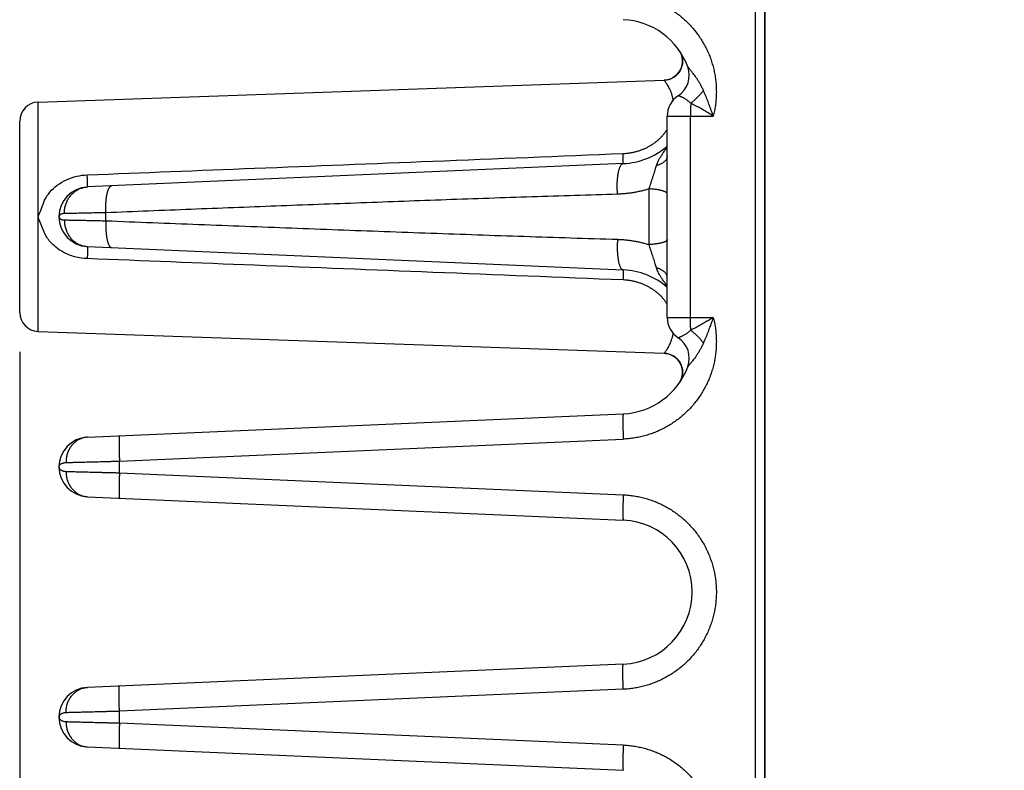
# Model space of a CAD drawing. Header units: inches. Extents: x 0 to 34, y 0 to 22.
# Tile 27 of 83: x 16.9 to 18.5, y 6.3 to 7.5. Entities that reach past the tile are written whole.
import ezdxf

# ---------------------------------------------------------------- set-up
doc = ezdxf.new("R2010")
doc.units = ezdxf.units.IN
doc.header["$LTSCALE"] = 1.87
doc.header["$MEASUREMENT"] = 0
doc.layers.get('0').update_dxf_attribs({"linetype": 'CONTINUOUS'})
doc.layers.add('DIMENSIONS', color=7, linetype='CONTINUOUS')
doc.styles.get("Standard").update_dxf_attribs({"font": 'txt', "width": 0.8})
doc.dimstyles.new('DIMSTYLE_1', dxfattribs={"dimtxt": 0.125, "dimasz": 0.18, "dimexe": 0.18, "dimexo": 0.0625, "dimgap": 0.09, "dimtad": 0, "dimtih": 1, "dimtoh": 1, "dimdec": 3, "dimzin": 4, "dimdsep": 46, "dimtxsty": 'STANDARD', "dimblk": '_FILLED', "dimblk1": '_FILLED', "dimblk2": '_FILLED', "dimcen": 0.09, "dimadec": 0, "dimazin": 0, "dimtp": 0.01, "dimtm": 0.01, "dimtfac": 1, "dimtdec": 3, "dimtofl": 0, "dimtmove": 0, "dimatfit": 3, "dimldrblk": '_FILLED', "dimfxl": 1, "dimtolj": 1, "dimtzin": 4, "dimarcsym": 0})

# ---------------------------------------------------------------- blocks, each defined once
blk = doc.blocks.new('_FILLED')
at = {"color": 0, "linetype": 'BYBLOCK'}
blk.add_solid([(0, 0), (-1, 0.1736), (-1, -0.1736)], dxfattribs=at)
blk = doc.blocks.new('*D4')
at = {"layer": 'DIMENSIONS', "color": 2, "linetype": 'CONTINUOUS'}
for p, q in [((16.93, 7.0027), (16.93, 4.6062)), ((24, 5.4448), (24, 4.6062)), ((16.93, 4.7312), (19.6109, 4.7312)), ((24, 4.7312), (21.1609, 4.7312))]:
    blk.add_line(p, q, dxfattribs=at)
at = {"layer": 'DIMENSIONS', "color": 2, "linetype": 'CONTINUOUS', "xscale": 0.18, "yscale": 0.18, "zscale": 0.18, "rotation": 180}
blk.add_blockref('_FILLED', (16.93, 4.7312), dxfattribs=at)
at = {"layer": 'DIMENSIONS', "color": 2, "linetype": 'CONTINUOUS', "xscale": 0.18, "yscale": 0.18, "zscale": 0.18}
blk.add_blockref('_FILLED', (24, 4.7312), dxfattribs=at)
at = {"layer": 'DIMENSIONS', "color": 2, "linetype": 'CONTINUOUS', "width": 0.8}
for s, p in [('7.070', (19.6734, 4.6687)), ('[', (20.2984, 4.6687)), ('179.58', (20.3984, 4.6687)), (']', (20.9984, 4.6687))]:
    blk.add_text(s, height=0.125, dxfattribs=at).set_placement(p)

msp = doc.modelspace()

# ---------------------------------------------------------------- linework, layer by layer
at = {"color": 7, "linetype": 'CONTINUOUS'}
for p, q in [((18.092, 5.4812), (18.092, 9.0312)), ((18.107, 5.4812), (18.107, 9.0312)), ((17.9714, 7.4789), (17.9727, 7.4768)), ((16.9589, 7.3972), (17.9478, 7.4318)), ((16.9589, 7.0352), (16.9589, 7.3972)), ((17.9526, 7.0573), (17.9526, 7.3751)), ((17.9526, 7.3751), (18.0253, 7.3751)), ((17.9895, 7.0573), (17.9895, 7.3751)), ((16.93, 7.0652), (16.93, 7.3672)), ((17.8832, 7.3001), (17.0369, 7.2632)), ((16.992, 7.2162), (16.992, 7.2162)), ((17.0661, 7.2099), (17.0661, 7.2225)), ((17.0369, 7.1692), (17.8832, 7.1323)), ((17.9526, 7.0573), (18.0253, 7.0573)), ((16.9589, 7.0352), (17.9478, 7.0007)), ((17.9478, 7.0007), (17.9499, 7.0005)), ((17.9523, 7.0002), (17.9547, 6.9996)), ((17.9547, 6.9996), (17.9571, 6.9989)), ((17.9571, 6.9989), (17.9594, 6.9979)), ((17.9594, 6.9979), (17.9617, 6.9968)), ((17.9616, 6.9968), (17.9638, 6.9954)), ((17.9638, 6.9954), (17.9658, 6.9939)), ((17.9658, 6.9939), (17.9676, 6.9923)), ((17.9676, 6.9923), (17.9694, 6.9905)), ((17.9693, 6.9905), (17.9709, 6.9885)), ((17.9709, 6.9885), (17.9723, 6.9865)), ((17.9723, 6.9865), (17.9735, 6.9843)), ((17.9735, 6.9843), (17.9746, 6.982)), ((17.9746, 6.982), (17.9754, 6.9797)), ((17.9754, 6.9797), (17.9761, 6.9773)), ((17.9761, 6.9773), (17.9765, 6.9748)), ((17.9766, 6.9674), (17.9762, 6.9649)), ((17.9765, 6.9748), (17.9768, 6.9723)), ((17.9768, 6.9699), (17.9766, 6.9673)), ((17.9768, 6.9724), (17.9768, 6.9698)), ((17.9727, 6.9556), (17.9716, 6.9539)), ((17.9739, 6.9578), (17.9727, 6.9556)), ((17.9749, 6.9601), (17.9739, 6.9578)), ((17.9757, 6.9625), (17.9749, 6.9601)), ((17.9762, 6.9649), (17.9756, 6.9624)), ((17.0369, 6.8682), (17.8832, 6.9051)), ((17.0876, 6.8304), (17.8832, 6.8652)), ((17.0876, 6.812), (17.0876, 6.8304)), ((16.992, 6.8212), (16.992, 6.8212)), ((17.0876, 6.812), (17.8832, 6.7773)), ((17.0369, 6.7742), (17.8832, 6.7373)), ((17.8832, 6.5101), (17.0369, 6.4732)), ((17.8832, 6.4702), (17.0876, 6.4354)), ((16.992, 6.4262), (16.992, 6.4262)), ((17.0876, 6.417), (17.0876, 6.4354)), ((17.0876, 6.417), (17.8832, 6.3823)), ((17.0369, 6.3792), (17.8832, 6.3423))]:
    msp.add_line(p, q, dxfattribs=at)
for points in [[(17.9727, 7.4768), (17.9739, 7.4746), (17.9749, 7.4724), (17.9756, 7.47), (17.9762, 7.4676), (17.9766, 7.4651), (17.9768, 7.4626), (17.9768, 7.4601), (17.9765, 7.4576), (17.9761, 7.4552), (17.9754, 7.4528), (17.9746, 7.4504), (17.9735, 7.4481), (17.9723, 7.446), (17.9709, 7.4439), (17.9694, 7.442), (17.9676, 7.4402), (17.9658, 7.4385), (17.9638, 7.437), (17.9617, 7.4357), (17.9594, 7.4345), (17.9571, 7.4336), (17.9548, 7.4328), (17.9523, 7.4323)], [(17.9523, 7.4323), (17.9499, 7.4319), (17.9478, 7.4318)], [(17.9478, 7.0007), (17.9499, 7.0005), (17.9523, 7.0002)]]:
    msp.add_lwpolyline(points, dxfattribs=at)
for centre, radius, start, end in [((17.8783, 7.4137), 0.1137, 20.1643, 87.5), ((17.9468, 7.4617), 0.03, 271.9987, 34.9403), ((17.9488, 7.4396), 0.0386, 303.3294, 20.1662), ((17.9912, 7.3751), 0.0386, 123.3294, 180), ((16.96, 7.3672), 0.03, 92, 180), ((17.8783, 7.4137), 0.1137, 272.5, 310.8319), ((17.039, 7.2162), 0.047, 92.5, 267.5), ((17.8783, 7.0187), 0.1137, 49.1654, 87.5), ((16.96, 7.0652), 0.03, 180, 268), ((17.9912, 7.0573), 0.0386, 180, 236.6706), ((17.9488, 6.9928), 0.0386, 339.8341, 56.6706), ((17.9468, 6.9707), 0.03, 325.0614, 88.002), ((17.8783, 7.0187), 0.1137, 272.5, 339.8358), ((17.039, 6.8212), 0.047, 92.5007, 267.4997), ((17.8783, 6.6237), 0.1137, 272.5, 87.5), ((17.039, 6.4262), 0.047, 92.4972, 267.4997)]:
    msp.add_arc(centre, radius, start, end, dxfattribs=at)
for points, knots in [([(18.1068, 8.6649), (18.1068, 8.6373), (18.1068, 8.5332), (18.1068, 8.3562), (18.1068, 8.1362), (18.1068, 7.9234), (18.1068, 7.7141), (18.1068, 7.5057), (18.1068, 7.2973), (18.1068, 7.089), (18.1068, 6.8809), (18.1068, 6.6729), (18.1068, 6.465), (18.1068, 6.2576), (18.1068, 6.0505), (18.1068, 5.8435), (18.1068, 5.7054), (18.1068, 5.6363)], [0, 0, 0, 0, 0.027325, 0.103118, 0.175357, 0.245239, 0.313962, 0.382665, 0.451608, 0.520406, 0.589054, 0.65776, 0.726443, 0.79492, 0.863243, 0.931555, 1, 1, 1, 1]), ([(17.8832, 7.5673), (17.886, 7.5671), (17.8917, 7.5667), (17.9001, 7.5657), (17.9085, 7.5641), (17.9168, 7.5621), (17.925, 7.5597), (17.933, 7.5567), (17.9409, 7.5533), (17.9486, 7.5495), (17.9561, 7.5453), (17.9633, 7.5406), (17.9703, 7.5356), (17.9769, 7.5302), (17.9832, 7.5244), (17.9892, 7.5183), (17.9949, 7.5119), (18.0002, 7.5051), (18.0051, 7.4981), (18.0096, 7.4908), (18.0137, 7.4832), (18.0173, 7.4755), (18.0206, 7.4675), (18.0233, 7.4594), (18.0256, 7.4512), (18.0275, 7.4428), (18.0289, 7.4344), (18.0298, 7.4258), (18.0302, 7.4173), (18.0302, 7.4087), (18.0297, 7.4002), (18.0287, 7.3917), (18.0273, 7.3833), (18.026, 7.3778), (18.0253, 7.3751)], [0, 0, 0, 0, 0.03083, 0.061825, 0.092958, 0.124201, 0.155522, 0.186891, 0.218277, 0.249647, 0.280981, 0.312286, 0.343576, 0.374868, 0.406175, 0.437494, 0.468821, 0.500151, 0.531479, 0.562801, 0.594111, 0.625404, 0.656678, 0.687948, 0.71923, 0.750542, 0.781894, 0.813261, 0.844613, 0.875915, 0.907136, 0.938244, 0.969208, 1, 1, 1, 1]), ([(18.0097, 7.4158), (18.009, 7.4174), (18.0075, 7.4206), (18.005, 7.4253), (18.0025, 7.4297), (17.9998, 7.4338), (17.9973, 7.4375), (17.995, 7.4407), (17.9929, 7.4434), (17.9911, 7.4456), (17.9896, 7.4475), (17.9884, 7.4489), (17.9874, 7.4501), (17.9866, 7.451), (17.986, 7.4517), (17.9856, 7.4522), (17.9853, 7.4525), (17.9851, 7.4528), (17.985, 7.4529), (17.985, 7.4529)], [0, 0, 0, 0, 0.118584, 0.237004, 0.352555, 0.462154, 0.56285, 0.651939, 0.728067, 0.79166, 0.843925, 0.886194, 0.91981, 0.946, 0.96592, 0.980537, 0.990719, 0.997157, 1, 1, 1, 1]), ([(17.9621, 7.4004), (17.9619, 7.4014), (17.9615, 7.4039), (17.9604, 7.4079), (17.959, 7.4123), (17.9573, 7.4165), (17.9554, 7.4202), (17.9536, 7.4235), (17.952, 7.4261), (17.9505, 7.4282), (17.9494, 7.4298), (17.9486, 7.4308), (17.9481, 7.4314), (17.9479, 7.4317), (17.9478, 7.4318)], [0, 0, 0, 0, 0.082025, 0.220609, 0.356578, 0.487106, 0.608151, 0.715232, 0.805453, 0.877986, 0.932827, 0.970798, 0.992861, 1, 1, 1, 1]), ([(17.9897, 7.3953), (17.9891, 7.3959), (17.9879, 7.3971), (17.9859, 7.3987), (17.9839, 7.4002), (17.9819, 7.4016), (17.98, 7.4027), (17.9782, 7.4038), (17.9765, 7.4046), (17.975, 7.4053), (17.9737, 7.4059), (17.9726, 7.4064), (17.9717, 7.4068), (17.9709, 7.407), (17.9704, 7.4072), (17.9701, 7.4073), (17.97, 7.4074), (17.97, 7.4074)], [0, 0, 0, 0, 0.110554, 0.220391, 0.327675, 0.430548, 0.527357, 0.616753, 0.697695, 0.769449, 0.831553, 0.883771, 0.926068, 0.958628, 0.981673, 0.995404, 1, 1, 1, 1]), ([(18.0097, 7.4158), (18.0092, 7.415), (18.0081, 7.4135), (18.0064, 7.4113), (18.0045, 7.4091), (18.0026, 7.4069), (18.0006, 7.4048), (17.9985, 7.4027), (17.9964, 7.4007), (17.9942, 7.3988), (17.992, 7.397), (17.9905, 7.3959), (17.9897, 7.3953)], [0, 0, 0, 0, 0.09632, 0.194706, 0.294708, 0.395858, 0.49768, 0.599691, 0.701407, 0.802345, 0.90203, 1, 1, 1, 1]), ([(18.0253, 7.3751), (18.0245, 7.3774), (18.0228, 7.3823), (18.02, 7.3899), (18.017, 7.3981), (18.0135, 7.4069), (18.011, 7.4128), (18.0097, 7.4158)], [0, 0, 0, 0, 0.168137, 0.35484, 0.557501, 0.773468, 1, 1, 1, 1]), ([(17.9897, 7.3953), (17.9897, 7.3945), (17.9897, 7.393), (17.9896, 7.3906), (17.9896, 7.3881), (17.9895, 7.3856), (17.9895, 7.383), (17.9895, 7.3804), (17.9895, 7.3778), (17.9895, 7.376), (17.9895, 7.3751)], [0, 0, 0, 0, 0.11519, 0.23408, 0.356207, 0.481205, 0.608727, 0.738137, 0.868764, 1, 1, 1, 1]), ([(18.0253, 7.3751), (18.0231, 7.3765), (18.0187, 7.3793), (18.0118, 7.3834), (18.0047, 7.3875), (17.9973, 7.3915), (17.9923, 7.3941), (17.9897, 7.3953)], [0, 0, 0, 0, 0.187729, 0.384219, 0.586906, 0.793083, 1, 1, 1, 1]), ([(17.883, 7.3161), (17.8847, 7.3161), (17.8883, 7.3164), (17.8937, 7.317), (17.8989, 7.318), (17.9041, 7.3193), (17.9091, 7.3208), (17.914, 7.3226), (17.9186, 7.3246), (17.9231, 7.3269), (17.9274, 7.3293), (17.9314, 7.332), (17.9352, 7.3348), (17.9388, 7.3378), (17.9421, 7.341), (17.9452, 7.3443), (17.9481, 7.3477), (17.9506, 7.351), (17.952, 7.3532), (17.9526, 7.3541)], [0, 0, 0, 0, 0.065132, 0.130248, 0.195121, 0.259528, 0.323261, 0.386118, 0.447902, 0.508509, 0.567978, 0.62636, 0.683711, 0.740133, 0.795726, 0.850569, 0.904777, 0.958533, 1, 1, 1, 1]), ([(17.9357, 7.2969), (17.936, 7.2979), (17.9367, 7.3), (17.9382, 7.3034), (17.94, 7.3071), (17.9424, 7.3111), (17.9452, 7.3155), (17.9486, 7.3204), (17.9512, 7.3237), (17.9526, 7.3255), (17.9526, 7.3255)], [0, 0, 0, 0, 0.095568, 0.203978, 0.326979, 0.466105, 0.622906, 0.798911, 0.995906, 1, 1, 1, 1]), ([(17.0366, 7.2824), (17.1247, 7.2858), (17.3066, 7.293), (17.5887, 7.3042), (17.7827, 7.312), (17.883, 7.3161)], [0, 0, 0, 0, 0.312217, 0.64467, 1, 1, 1, 1]), ([(17.8832, 7.3001), (17.8833, 7.3001), (17.8833, 7.3003), (17.8833, 7.3006), (17.8833, 7.3011), (17.8833, 7.3018), (17.8833, 7.3028), (17.8833, 7.3039), (17.8833, 7.3051), (17.8832, 7.3066), (17.8832, 7.3082), (17.8832, 7.31), (17.8831, 7.3119), (17.883, 7.3139), (17.883, 7.3153), (17.883, 7.3161)], [0, 0, 0, 0, 0.007004, 0.026683, 0.059154, 0.10423, 0.161614, 0.230912, 0.311648, 0.403266, 0.50513, 0.616538, 0.736716, 0.864832, 1, 1, 1, 1]), ([(17.9526, 7.3115), (17.9526, 7.3111), (17.9525, 7.3102), (17.9522, 7.3089), (17.9516, 7.3075), (17.9509, 7.3063), (17.9499, 7.305), (17.9487, 7.3038), (17.9474, 7.3026), (17.9458, 7.3015), (17.9441, 7.3004), (17.9422, 7.2994), (17.9402, 7.2985), (17.938, 7.2976), (17.9365, 7.2971), (17.9357, 7.2969)], [0, 0, 0, 0, 0.05606, 0.113268, 0.172682, 0.235201, 0.301536, 0.372204, 0.447543, 0.52774, 0.61285, 0.702815, 0.797489, 0.896647, 1, 1, 1, 1]), ([(17.8742, 7.2518), (17.8741, 7.2529), (17.874, 7.2551), (17.8738, 7.2583), (17.8737, 7.2616), (17.8737, 7.2648), (17.8737, 7.268), (17.8738, 7.2711), (17.874, 7.2742), (17.8742, 7.2771), (17.8746, 7.28), (17.8749, 7.2827), (17.8754, 7.2852), (17.8758, 7.2877), (17.8764, 7.2899), (17.877, 7.2919), (17.8776, 7.2937), (17.8783, 7.2954), (17.879, 7.2968), (17.8798, 7.2979), (17.8806, 7.2989), (17.8814, 7.2996), (17.8823, 7.3), (17.8829, 7.3001), (17.8832, 7.3001)], [0, 0, 0, 0, 0.06328, 0.126876, 0.190427, 0.253575, 0.315963, 0.377242, 0.437069, 0.495114, 0.551059, 0.604606, 0.655476, 0.703412, 0.748189, 0.789615, 0.827539, 0.861863, 0.892558, 0.919688, 0.943454, 0.964253, 0.982764, 1, 1, 1, 1]), ([(17.924, 7.2602), (17.9244, 7.2617), (17.9253, 7.2645), (17.9267, 7.2689), (17.9282, 7.2734), (17.9296, 7.2779), (17.9311, 7.2823), (17.9324, 7.2864), (17.9337, 7.2902), (17.9347, 7.2937), (17.9354, 7.2959), (17.9357, 7.2969)], [0, 0, 0, 0, 0.115644, 0.236627, 0.360155, 0.483435, 0.603566, 0.717773, 0.823563, 0.918401, 1, 1, 1, 1]), ([(16.9589, 7.2162), (16.9609, 7.2205), (16.9649, 7.229), (16.9687, 7.2431), (16.9774, 7.2556), (16.9891, 7.2666), (17.0036, 7.2752), (17.0198, 7.2806), (17.0311, 7.2821), (17.0366, 7.2824)], [0, 0, 0, 0, 0.129234, 0.256168, 0.392605, 0.538477, 0.691607, 0.847414, 1, 1, 1, 1]), ([(17.0369, 7.2632), (17.0369, 7.2632), (17.037, 7.2634), (17.037, 7.2636), (17.037, 7.2641), (17.037, 7.2648), (17.037, 7.2656), (17.037, 7.2666), (17.037, 7.2678), (17.037, 7.2692), (17.037, 7.2707), (17.037, 7.2724), (17.0369, 7.2741), (17.0369, 7.276), (17.0368, 7.2781), (17.0367, 7.2802), (17.0367, 7.2816), (17.0366, 7.2824)], [0, 0, 0, 0, 0.005631, 0.020844, 0.04586, 0.08057, 0.124768, 0.17818, 0.240468, 0.311236, 0.390033, 0.476355, 0.569648, 0.669317, 0.77472, 0.885184, 1, 1, 1, 1]), ([(17.0006, 7.2213), (17.0005, 7.2223), (17.0006, 7.2245), (17.0009, 7.2277), (17.0014, 7.2308), (17.0022, 7.2339), (17.0031, 7.2369), (17.0043, 7.2399), (17.0057, 7.2427), (17.0072, 7.2454), (17.009, 7.2479), (17.0109, 7.2503), (17.013, 7.2526), (17.0152, 7.2546), (17.0176, 7.2565), (17.0201, 7.2581), (17.0227, 7.2596), (17.0255, 7.2608), (17.0282, 7.2617), (17.0311, 7.2625), (17.034, 7.263), (17.0359, 7.2631), (17.0369, 7.2632)], [0, 0, 0, 0, 0.052253, 0.104433, 0.156491, 0.20838, 0.260057, 0.311486, 0.362633, 0.413471, 0.463982, 0.514151, 0.563975, 0.613458, 0.662611, 0.711454, 0.760014, 0.808327, 0.856434, 0.90438, 0.952218, 1, 1, 1, 1]), ([(17.0661, 7.2225), (17.066, 7.2236), (17.0659, 7.2258), (17.0659, 7.2291), (17.0659, 7.2323), (17.066, 7.2354), (17.0662, 7.2385), (17.0664, 7.2415), (17.0667, 7.2444), (17.067, 7.2472), (17.0674, 7.2498), (17.0679, 7.2522), (17.0684, 7.2544), (17.069, 7.2565), (17.0696, 7.2584), (17.0703, 7.26), (17.071, 7.2614), (17.0717, 7.2626), (17.0725, 7.2636), (17.0733, 7.2643), (17.0742, 7.2647), (17.0748, 7.2648), (17.0751, 7.2648)], [0, 0, 0, 0, 0.072849, 0.145292, 0.216912, 0.287298, 0.356048, 0.422773, 0.487101, 0.548676, 0.607169, 0.662277, 0.713729, 0.761294, 0.804787, 0.844083, 0.879135, 0.910002, 0.936899, 0.960272, 0.980905, 1, 1, 1, 1]), ([(17.8742, 7.2518), (17.8517, 7.2511), (17.8066, 7.2497), (17.7389, 7.2475), (17.6712, 7.2453), (17.6037, 7.2429), (17.5365, 7.2405), (17.4693, 7.238), (17.402, 7.2355), (17.3348, 7.233), (17.2676, 7.2304), (17.2005, 7.2278), (17.1333, 7.2252), (17.0885, 7.2234), (17.0661, 7.2225)], [0, 0, 0, 0, 0.083527, 0.167379, 0.251248, 0.334827, 0.417953, 0.500987, 0.58426, 0.667562, 0.750654, 0.833636, 0.916691, 1, 1, 1, 1]), ([(17.924, 7.2602), (17.922, 7.2596), (17.918, 7.2584), (17.912, 7.2568), (17.9059, 7.2555), (17.8997, 7.2543), (17.8935, 7.2534), (17.8872, 7.2526), (17.8807, 7.2521), (17.8764, 7.2519), (17.8742, 7.2518)], [0, 0, 0, 0, 0.123133, 0.246677, 0.370464, 0.494333, 0.618352, 0.743328, 0.870221, 1, 1, 1, 1]), ([(17.9526, 7.2522), (17.9526, 7.2525), (17.9525, 7.2529), (17.9521, 7.2536), (17.9515, 7.2542), (17.9507, 7.2548), (17.9497, 7.2554), (17.9485, 7.256), (17.9471, 7.2565), (17.9454, 7.2571), (17.9436, 7.2576), (17.9417, 7.258), (17.9395, 7.2585), (17.9372, 7.2589), (17.9348, 7.2592), (17.9322, 7.2595), (17.9296, 7.2598), (17.9268, 7.2601), (17.9249, 7.2602), (17.924, 7.2602)], [0, 0, 0, 0, 0.021036, 0.044433, 0.071906, 0.104458, 0.1426, 0.186542, 0.236308, 0.291797, 0.352823, 0.419128, 0.490401, 0.566284, 0.646385, 0.730276, 0.817497, 0.907563, 1, 1, 1, 1]), ([(17.924, 7.1722), (17.924, 7.1754), (17.924, 7.1819), (17.924, 7.1916), (17.924, 7.2015), (17.924, 7.2113), (17.924, 7.2211), (17.924, 7.231), (17.924, 7.2408), (17.924, 7.2505), (17.924, 7.257), (17.924, 7.2602)], [0, 0, 0, 0, 0.109937, 0.220771, 0.332243, 0.444097, 0.556074, 0.667913, 0.779356, 0.890146, 1, 1, 1, 1]), ([(17.0366, 7.1501), (17.0301, 7.1503), (17.0169, 7.1523), (16.9984, 7.1596), (16.9828, 7.1709), (16.9709, 7.1849), (16.9653, 7.201), (16.9609, 7.2111), (16.9589, 7.2162)], [0, 0, 0, 0, 0.178439, 0.360437, 0.536401, 0.700377, 0.850788, 1, 1, 1, 1]), ([(17.0006, 7.2213), (17, 7.2213), (16.9988, 7.2212), (16.9972, 7.2209), (16.9957, 7.2204), (16.9944, 7.2198), (16.9934, 7.219), (16.9926, 7.2182), (16.9921, 7.2172), (16.992, 7.2165), (16.992, 7.2162)], [0, 0, 0, 0, 0.159338, 0.312942, 0.45712, 0.589153, 0.707888, 0.814032, 0.909939, 1, 1, 1, 1]), ([(16.992, 7.2162), (16.992, 7.2159), (16.9921, 7.2152), (16.9926, 7.2143), (16.9934, 7.2134), (16.9944, 7.2126), (16.9957, 7.212), (16.9972, 7.2115), (16.9988, 7.2112), (17, 7.2112), (17.0006, 7.2112)], [0, 0, 0, 0, 0.090084, 0.185813, 0.291783, 0.410499, 0.542757, 0.687096, 0.840744, 1, 1, 1, 1]), ([(17.0661, 7.2225), (17.0642, 7.2225), (17.0604, 7.2224), (17.0548, 7.2223), (17.0494, 7.2222), (17.0441, 7.2221), (17.039, 7.222), (17.034, 7.2219), (17.0293, 7.2218), (17.0248, 7.2217), (17.0205, 7.2216), (17.0165, 7.2215), (17.0128, 7.2215), (17.0093, 7.2214), (17.0061, 7.2214), (17.0032, 7.2213), (17.0014, 7.2213), (17.0006, 7.2213)], [0, 0, 0, 0, 0.086916, 0.172156, 0.255394, 0.336317, 0.414637, 0.490082, 0.562384, 0.631293, 0.696564, 0.757968, 0.81529, 0.868329, 0.916904, 0.960844, 1, 1, 1, 1]), ([(17.0006, 7.2112), (17.0005, 7.2101), (17.0006, 7.208), (17.0009, 7.2048), (17.0014, 7.2016), (17.0022, 7.1985), (17.0031, 7.1955), (17.0043, 7.1926), (17.0057, 7.1897), (17.0072, 7.187), (17.009, 7.1845), (17.0109, 7.1821), (17.013, 7.1799), (17.0152, 7.1778), (17.0176, 7.176), (17.0201, 7.1743), (17.0227, 7.1729), (17.0255, 7.1717), (17.0282, 7.1707), (17.0311, 7.17), (17.034, 7.1695), (17.0359, 7.1693), (17.0369, 7.1692)], [0, 0, 0, 0, 0.052254, 0.104434, 0.156492, 0.208381, 0.260059, 0.311488, 0.362635, 0.413473, 0.463984, 0.514153, 0.563977, 0.61346, 0.662613, 0.711455, 0.760016, 0.808328, 0.856435, 0.904381, 0.952218, 1, 1, 1, 1]), ([(17.0006, 7.2112), (17.0014, 7.2111), (17.0032, 7.2111), (17.0061, 7.2111), (17.0093, 7.211), (17.0128, 7.211), (17.0165, 7.2109), (17.0205, 7.2108), (17.0248, 7.2107), (17.0293, 7.2107), (17.034, 7.2106), (17.039, 7.2105), (17.0441, 7.2104), (17.0494, 7.2103), (17.0548, 7.2101), (17.0604, 7.21), (17.0642, 7.2099), (17.0661, 7.2099)], [0, 0, 0, 0, 0.039156, 0.083097, 0.131671, 0.184711, 0.242032, 0.303436, 0.368707, 0.437615, 0.509918, 0.585362, 0.663683, 0.744606, 0.827843, 0.913084, 1, 1, 1, 1]), ([(17.0661, 7.2099), (17.066, 7.2088), (17.0659, 7.2066), (17.0659, 7.2034), (17.0659, 7.2001), (17.066, 7.197), (17.0662, 7.1939), (17.0664, 7.1909), (17.0667, 7.188), (17.067, 7.1853), (17.0674, 7.1827), (17.0679, 7.1802), (17.0684, 7.178), (17.069, 7.1759), (17.0696, 7.1741), (17.0703, 7.1724), (17.071, 7.171), (17.0717, 7.1698), (17.0725, 7.1689), (17.0733, 7.1682), (17.0742, 7.1677), (17.0748, 7.1676), (17.0751, 7.1676)], [0, 0, 0, 0, 0.07285, 0.145294, 0.216916, 0.287303, 0.356054, 0.42278, 0.487108, 0.548683, 0.607177, 0.662284, 0.713736, 0.7613, 0.804792, 0.844088, 0.879139, 0.910005, 0.936901, 0.960273, 0.980905, 1, 1, 1, 1]), ([(17.0661, 7.2099), (17.0906, 7.2089), (17.1394, 7.207), (17.2127, 7.2041), (17.286, 7.2013), (17.3593, 7.1985), (17.4327, 7.1958), (17.5061, 7.193), (17.5795, 7.1904), (17.653, 7.1878), (17.7268, 7.1853), (17.8005, 7.1829), (17.8497, 7.1813), (17.8742, 7.1806)], [0, 0, 0, 0, 0.090892, 0.18149, 0.272044, 0.362799, 0.453759, 0.544545, 0.635193, 0.726184, 0.817533, 0.908916, 1, 1, 1, 1]), ([(17.0369, 7.1693), (17.0369, 7.1692), (17.037, 7.1691), (17.037, 7.1688), (17.037, 7.1683), (17.037, 7.1677), (17.037, 7.1668), (17.037, 7.1658), (17.037, 7.1646), (17.037, 7.1632), (17.037, 7.1617), (17.037, 7.1601), (17.0369, 7.1583), (17.0369, 7.1564), (17.0368, 7.1544), (17.0367, 7.1522), (17.0367, 7.1508), (17.0366, 7.1501)], [0, 0, 0, 0, 0.005637, 0.020859, 0.045885, 0.080604, 0.124811, 0.178232, 0.240526, 0.311299, 0.390098, 0.476418, 0.569707, 0.669367, 0.774758, 0.885205, 1, 1, 1, 1]), ([(17.8742, 7.1806), (17.8741, 7.1795), (17.874, 7.1774), (17.8738, 7.1741), (17.8737, 7.1709), (17.8737, 7.1676), (17.8737, 7.1645), (17.8738, 7.1613), (17.874, 7.1583), (17.8742, 7.1553), (17.8746, 7.1525), (17.8749, 7.1497), (17.8754, 7.1472), (17.8758, 7.1448), (17.8764, 7.1425), (17.877, 7.1405), (17.8776, 7.1387), (17.8783, 7.1371), (17.879, 7.1357), (17.8798, 7.1345), (17.8806, 7.1336), (17.8814, 7.1329), (17.8823, 7.1324), (17.8829, 7.1323), (17.8832, 7.1323)], [0, 0, 0, 0, 0.063278, 0.126872, 0.190421, 0.253568, 0.315955, 0.377232, 0.437058, 0.495102, 0.551048, 0.604595, 0.655464, 0.703401, 0.748179, 0.789605, 0.827531, 0.861856, 0.892552, 0.919684, 0.943451, 0.964252, 0.982763, 1, 1, 1, 1]), ([(17.8742, 7.1806), (17.8763, 7.1805), (17.8805, 7.1803), (17.8868, 7.1798), (17.893, 7.1791), (17.8992, 7.1782), (17.9054, 7.177), (17.9115, 7.1757), (17.9178, 7.1741), (17.9219, 7.1729), (17.924, 7.1722)], [0, 0, 0, 0, 0.124158, 0.24805, 0.371762, 0.495383, 0.619175, 0.743942, 0.870583, 1, 1, 1, 1]), ([(17.9526, 7.1802), (17.9526, 7.18), (17.9525, 7.1795), (17.9521, 7.1789), (17.9515, 7.1782), (17.9507, 7.1776), (17.9497, 7.177), (17.9485, 7.1765), (17.9471, 7.1759), (17.9454, 7.1754), (17.9436, 7.1749), (17.9417, 7.1744), (17.9395, 7.174), (17.9372, 7.1736), (17.9348, 7.1732), (17.9322, 7.1729), (17.9296, 7.1726), (17.9268, 7.1724), (17.9249, 7.1722), (17.924, 7.1722)], [0, 0, 0, 0, 0.021031, 0.044424, 0.071894, 0.104445, 0.142588, 0.186532, 0.236302, 0.291796, 0.352827, 0.419138, 0.490418, 0.566311, 0.646421, 0.730317, 0.817542, 0.907611, 1, 1, 1, 1]), ([(17.9357, 7.1356), (17.9354, 7.1366), (17.9347, 7.1387), (17.9337, 7.1422), (17.9324, 7.146), (17.9311, 7.1502), (17.9296, 7.1545), (17.9282, 7.159), (17.9267, 7.1635), (17.9253, 7.1679), (17.9244, 7.1708), (17.924, 7.1722)], [0, 0, 0, 0, 0.081809, 0.176539, 0.28206, 0.396, 0.516021, 0.639379, 0.763083, 0.884234, 1, 1, 1, 1]), ([(17.883, 7.1164), (17.7827, 7.1204), (17.5887, 7.1282), (17.3066, 7.1394), (17.1247, 7.1466), (17.0366, 7.1501)], [0, 0, 0, 0, 0.355331, 0.687795, 1, 1, 1, 1]), ([(17.8832, 7.1323), (17.8833, 7.1323), (17.8833, 7.1321), (17.8833, 7.1318), (17.8833, 7.1313), (17.8833, 7.1306), (17.8833, 7.1297), (17.8833, 7.1286), (17.8833, 7.1273), (17.8832, 7.1258), (17.8832, 7.1242), (17.8832, 7.1224), (17.8831, 7.1205), (17.883, 7.1185), (17.883, 7.1171), (17.883, 7.1164)], [0, 0, 0, 0, 0.007005, 0.026686, 0.059159, 0.104238, 0.161622, 0.230922, 0.311659, 0.403277, 0.505141, 0.616547, 0.736723, 0.864837, 1, 1, 1, 1]), ([(17.9526, 7.1209), (17.9526, 7.1213), (17.9525, 7.1222), (17.9522, 7.1236), (17.9516, 7.1249), (17.9509, 7.1262), (17.9499, 7.1274), (17.9487, 7.1286), (17.9474, 7.1298), (17.9458, 7.1309), (17.9441, 7.132), (17.9422, 7.133), (17.9402, 7.1339), (17.938, 7.1348), (17.9365, 7.1353), (17.9357, 7.1356)], [0, 0, 0, 0, 0.056061, 0.113271, 0.172687, 0.235208, 0.301543, 0.372211, 0.44755, 0.527747, 0.612855, 0.702819, 0.797492, 0.896649, 1, 1, 1, 1]), ([(17.9526, 7.1069), (17.9512, 7.1087), (17.9487, 7.112), (17.9453, 7.1168), (17.9424, 7.1213), (17.9401, 7.1253), (17.9382, 7.129), (17.9367, 7.1324), (17.936, 7.1345), (17.9357, 7.1356)], [0, 0, 0, 0, 0.198329, 0.375636, 0.532671, 0.672176, 0.795681, 0.904451, 1, 1, 1, 1]), ([(17.9526, 7.0783), (17.952, 7.0792), (17.9506, 7.0814), (17.9481, 7.0847), (17.9452, 7.0882), (17.9421, 7.0915), (17.9388, 7.0946), (17.9352, 7.0976), (17.9314, 7.1004), (17.9274, 7.1031), (17.9231, 7.1055), (17.9187, 7.1078), (17.914, 7.1098), (17.9091, 7.1116), (17.9041, 7.1131), (17.8989, 7.1144), (17.8937, 7.1154), (17.8883, 7.116), (17.8847, 7.1163), (17.883, 7.1164)], [0, 0, 0, 0, 0.041256, 0.095025, 0.149236, 0.204058, 0.259645, 0.316072, 0.373426, 0.431805, 0.491271, 0.551862, 0.613617, 0.676466, 0.740215, 0.80466, 0.86959, 0.934781, 1, 1, 1, 1]), ([(18.0253, 7.0573), (18.026, 7.0546), (18.0273, 7.0491), (18.0287, 7.0407), (18.0297, 7.0323), (18.0302, 7.0237), (18.0302, 7.0152), (18.0298, 7.0066), (18.0289, 6.9981), (18.0275, 6.9896), (18.0257, 6.9812), (18.0233, 6.973), (18.0206, 6.9649), (18.0173, 6.9569), (18.0137, 6.9492), (18.0096, 6.9417), (18.0051, 6.9344), (18.0002, 6.9273), (17.9949, 6.9206), (17.9892, 6.9141), (17.9832, 6.908), (17.9769, 6.9022), (17.9703, 6.8968), (17.9633, 6.8918), (17.9561, 6.8871), (17.9486, 6.8829), (17.941, 6.8791), (17.9331, 6.8757), (17.925, 6.8728), (17.9168, 6.8703), (17.9085, 6.8683), (17.9001, 6.8668), (17.8917, 6.8657), (17.886, 6.8653), (17.8832, 6.8652)], [0, 0, 0, 0, 0.03079, 0.06175, 0.092852, 0.124068, 0.155364, 0.186711, 0.218074, 0.249424, 0.280736, 0.312019, 0.343291, 0.374568, 0.405862, 0.437174, 0.468497, 0.499826, 0.531157, 0.562486, 0.593807, 0.625114, 0.656408, 0.6877, 0.719006, 0.750341, 0.781713, 0.8131, 0.84447, 0.875793, 0.907037, 0.938172, 0.969168, 1, 1, 1, 1]), ([(17.9897, 7.0371), (17.9897, 7.0379), (17.9897, 7.0395), (17.9896, 7.0419), (17.9896, 7.0443), (17.9895, 7.0468), (17.9895, 7.0494), (17.9895, 7.052), (17.9895, 7.0547), (17.9895, 7.0564), (17.9895, 7.0573)], [0, 0, 0, 0, 0.11519, 0.23408, 0.356207, 0.481205, 0.608727, 0.738137, 0.868764, 1, 1, 1, 1]), ([(18.0253, 7.0573), (18.0231, 7.0559), (18.0187, 7.0531), (18.0118, 7.049), (18.0047, 7.0449), (17.9973, 7.0409), (17.9923, 7.0384), (17.9897, 7.0371)], [0, 0, 0, 0, 0.18774, 0.384243, 0.586945, 0.793123, 1, 1, 1, 1]), ([(18.0253, 7.0573), (18.0245, 7.055), (18.0228, 7.0501), (18.02, 7.0425), (18.017, 7.0343), (18.0135, 7.0256), (18.011, 7.0196), (18.0097, 7.0166)], [0, 0, 0, 0, 0.168096, 0.354776, 0.55743, 0.773415, 1, 1, 1, 1]), ([(17.9478, 7.0007), (17.9479, 7.0007), (17.9481, 7.001), (17.9486, 7.0016), (17.9494, 7.0027), (17.9505, 7.0042), (17.952, 7.0063), (17.9536, 7.0089), (17.9554, 7.0122), (17.9572, 7.0159), (17.9589, 7.02), (17.9604, 7.0245), (17.9615, 7.0285), (17.9619, 7.0311), (17.9621, 7.032)], [0, 0, 0, 0, 0.00708, 0.029066, 0.066987, 0.121791, 0.194311, 0.284451, 0.390974, 0.511514, 0.642114, 0.778107, 0.916343, 1, 1, 1, 1]), ([(17.9897, 7.0371), (17.9891, 7.0365), (17.9879, 7.0353), (17.9859, 7.0337), (17.9839, 7.0322), (17.9819, 7.0309), (17.98, 7.0297), (17.9782, 7.0287), (17.9765, 7.0278), (17.975, 7.0271), (17.9737, 7.0265), (17.9726, 7.026), (17.9717, 7.0257), (17.971, 7.0254), (17.9704, 7.0252), (17.9701, 7.0251), (17.97, 7.0251), (17.97, 7.0251)], [0, 0, 0, 0, 0.11054, 0.220362, 0.327627, 0.430489, 0.527295, 0.61669, 0.697635, 0.769384, 0.831467, 0.883666, 0.925965, 0.958546, 0.981626, 0.995389, 1, 1, 1, 1]), ([(17.9897, 7.0371), (17.9905, 7.0366), (17.992, 7.0354), (17.9942, 7.0336), (17.9964, 7.0317), (17.9985, 7.0297), (18.0006, 7.0277), (18.0026, 7.0255), (18.0045, 7.0234), (18.0064, 7.0211), (18.0081, 7.0189), (18.0092, 7.0174), (18.0097, 7.0166)], [0, 0, 0, 0, 0.09797, 0.197655, 0.298593, 0.400309, 0.50232, 0.604142, 0.705292, 0.805294, 0.90368, 1, 1, 1, 1]), ([(18.0097, 7.0166), (18.009, 7.015), (18.0075, 7.0118), (18.005, 7.0072), (18.0025, 7.0027), (17.9998, 6.9986), (17.9973, 6.9949), (17.995, 6.9917), (17.9929, 6.989), (17.9911, 6.9868), (17.9896, 6.985), (17.9884, 6.9835), (17.9874, 6.9823), (17.9866, 6.9814), (17.986, 6.9808), (17.9856, 6.9802), (17.9853, 6.9799), (17.9851, 6.9797), (17.985, 6.9796), (17.985, 6.9795)], [0, 0, 0, 0, 0.118502, 0.236937, 0.352544, 0.462146, 0.562845, 0.651921, 0.727991, 0.791503, 0.843692, 0.885943, 0.919571, 0.945806, 0.96579, 0.98049, 0.990712, 0.997154, 1, 1, 1, 1]), ([(17.8832, 6.9051), (17.8832, 6.9051), (17.883, 6.9049), (17.8829, 6.9046), (17.8828, 6.9039), (17.8828, 6.9031), (17.8827, 6.902), (17.8826, 6.9007), (17.8826, 6.8991), (17.8825, 6.8974), (17.8825, 6.8955), (17.8825, 6.8933), (17.8825, 6.891), (17.8825, 6.8886), (17.8826, 6.886), (17.8826, 6.8832), (17.8827, 6.8804), (17.8828, 6.8775), (17.8829, 6.8745), (17.883, 6.8714), (17.8831, 6.8683), (17.8832, 6.8662), (17.8832, 6.8652)], [0, 0, 0, 0, 0.004588, 0.014384, 0.030002, 0.051481, 0.078737, 0.111624, 0.149953, 0.193497, 0.241991, 0.295144, 0.35263, 0.414098, 0.479172, 0.547453, 0.618523, 0.691947, 0.767272, 0.844038, 0.921773, 1, 1, 1, 1]), ([(17.0369, 6.8682), (17.036, 6.8681), (17.0342, 6.868), (17.0315, 6.8675), (17.0289, 6.8668), (17.0263, 6.8659), (17.0238, 6.8647), (17.0213, 6.8634), (17.019, 6.8618), (17.0168, 6.86), (17.0147, 6.8581), (17.0128, 6.856), (17.011, 6.8537), (17.0093, 6.8512), (17.0079, 6.8487), (17.0066, 6.846), (17.0055, 6.8432), (17.0046, 6.8403), (17.0039, 6.8373), (17.0034, 6.8343), (17.0032, 6.8313), (17.0031, 6.8292), (17.0031, 6.8282)], [0, 0, 0, 0, 0.047074, 0.094221, 0.141514, 0.189019, 0.236798, 0.284905, 0.333387, 0.382278, 0.431604, 0.48138, 0.53161, 0.582287, 0.633394, 0.684905, 0.736785, 0.78899, 0.841472, 0.894175, 0.947038, 1, 1, 1, 1]), ([(17.0876, 6.8704), (17.0875, 6.8704), (17.0874, 6.8702), (17.0873, 6.8698), (17.0872, 6.8692), (17.0871, 6.8683), (17.087, 6.8672), (17.087, 6.8659), (17.0869, 6.8644), (17.0869, 6.8627), (17.0869, 6.8607), (17.0869, 6.8586), (17.0869, 6.8563), (17.0869, 6.8538), (17.0869, 6.8512), (17.087, 6.8485), (17.0871, 6.8457), (17.0871, 6.8427), (17.0872, 6.8397), (17.0873, 6.8367), (17.0875, 6.8336), (17.0875, 6.8315), (17.0876, 6.8304)], [0, 0, 0, 0, 0.004588, 0.014383, 0.030002, 0.051481, 0.078736, 0.111623, 0.149952, 0.193495, 0.24199, 0.295142, 0.352628, 0.414096, 0.479171, 0.547452, 0.618523, 0.691946, 0.767272, 0.844038, 0.921773, 1, 1, 1, 1]), ([(16.992, 6.8212), (16.992, 6.8216), (16.9921, 6.8224), (16.9926, 6.8236), (16.9934, 6.8247), (16.9945, 6.8257), (16.9959, 6.8265), (16.9975, 6.8272), (16.9993, 6.8277), (17.0012, 6.8281), (17.0025, 6.8282), (17.0031, 6.8282)], [0, 0, 0, 0, 0.081873, 0.168265, 0.262047, 0.364878, 0.477502, 0.599233, 0.72838, 0.862818, 1, 1, 1, 1]), ([(17.0031, 6.8282), (17.0041, 6.8282), (17.0062, 6.8283), (17.0096, 6.8284), (17.0132, 6.8285), (17.0172, 6.8286), (17.0214, 6.8287), (17.0259, 6.8288), (17.0306, 6.8289), (17.0356, 6.8291), (17.0408, 6.8292), (17.0462, 6.8293), (17.0518, 6.8295), (17.0575, 6.8296), (17.0633, 6.8298), (17.0693, 6.8299), (17.0753, 6.8301), (17.0814, 6.8303), (17.0855, 6.8304), (17.0876, 6.8304)], [0, 0, 0, 0, 0.035613, 0.075099, 0.118304, 0.165062, 0.215188, 0.268486, 0.324747, 0.383756, 0.445299, 0.509149, 0.575077, 0.642839, 0.712179, 0.782839, 0.854552, 0.927038, 1, 1, 1, 1]), ([(16.992, 6.8212), (16.992, 6.8208), (16.9921, 6.82), (16.9926, 6.8188), (16.9934, 6.8178), (16.9945, 6.8168), (16.9959, 6.8159), (16.9975, 6.8152), (16.9993, 6.8147), (17.0012, 6.8143), (17.0025, 6.8142), (17.0031, 6.8142)], [0, 0, 0, 0, 0.081986, 0.168246, 0.261901, 0.364639, 0.477212, 0.59907, 0.728378, 0.86295, 1, 1, 1, 1]), ([(17.0031, 6.8142), (17.0031, 6.8132), (17.0032, 6.8112), (17.0034, 6.8081), (17.0039, 6.8051), (17.0046, 6.8021), (17.0055, 6.7993), (17.0066, 6.7965), (17.0079, 6.7938), (17.0093, 6.7912), (17.011, 6.7888), (17.0128, 6.7865), (17.0147, 6.7843), (17.0168, 6.7824), (17.019, 6.7806), (17.0213, 6.7791), (17.0238, 6.7777), (17.0263, 6.7765), (17.0289, 6.7756), (17.0315, 6.7749), (17.0342, 6.7744), (17.036, 6.7743), (17.0369, 6.7742)], [0, 0, 0, 0, 0.052962, 0.105826, 0.158529, 0.211011, 0.263216, 0.315096, 0.366607, 0.417714, 0.468391, 0.518621, 0.568397, 0.617723, 0.666614, 0.715095, 0.763202, 0.810981, 0.858486, 0.905779, 0.952926, 1, 1, 1, 1]), ([(17.0031, 6.8142), (17.0041, 6.8142), (17.0062, 6.8141), (17.0096, 6.814), (17.0132, 6.8139), (17.0172, 6.8138), (17.0214, 6.8137), (17.0259, 6.8136), (17.0306, 6.8135), (17.0356, 6.8134), (17.0408, 6.8132), (17.0462, 6.8131), (17.0518, 6.8129), (17.0575, 6.8128), (17.0633, 6.8126), (17.0693, 6.8125), (17.0753, 6.8123), (17.0814, 6.8122), (17.0855, 6.8121), (17.0876, 6.812)], [0, 0, 0, 0, 0.035613, 0.075101, 0.118309, 0.165069, 0.2152, 0.268506, 0.32478, 0.383808, 0.445368, 0.509229, 0.575153, 0.642898, 0.712216, 0.782854, 0.854551, 0.92703, 1, 1, 1, 1]), ([(17.0876, 6.812), (17.0875, 6.811), (17.0875, 6.8089), (17.0873, 6.8058), (17.0872, 6.8027), (17.0871, 6.7997), (17.0871, 6.7968), (17.087, 6.7939), (17.0869, 6.7912), (17.0869, 6.7886), (17.0869, 6.7861), (17.0869, 6.7838), (17.0869, 6.7817), (17.0869, 6.7798), (17.0869, 6.778), (17.087, 6.7765), (17.087, 6.7752), (17.0871, 6.7741), (17.0872, 6.7732), (17.0873, 6.7726), (17.0874, 6.7722), (17.0875, 6.772), (17.0876, 6.772)], [0, 0, 0, 0, 0.078227, 0.155962, 0.232728, 0.308054, 0.381477, 0.452547, 0.520829, 0.585903, 0.647371, 0.704857, 0.758009, 0.806504, 0.850047, 0.888376, 0.921263, 0.948519, 0.969998, 0.985617, 0.995412, 1, 1, 1, 1]), ([(17.8832, 6.7773), (17.8832, 6.7762), (17.8831, 6.7741), (17.883, 6.771), (17.8829, 6.768), (17.8828, 6.765), (17.8827, 6.762), (17.8826, 6.7592), (17.8826, 6.7564), (17.8825, 6.7538), (17.8825, 6.7514), (17.8825, 6.7491), (17.8825, 6.747), (17.8825, 6.745), (17.8826, 6.7433), (17.8826, 6.7418), (17.8827, 6.7404), (17.8828, 6.7393), (17.8828, 6.7385), (17.8829, 6.7379), (17.883, 6.7375), (17.8832, 6.7373), (17.8832, 6.7373)], [0, 0, 0, 0, 0.078227, 0.155962, 0.232728, 0.308053, 0.381477, 0.452547, 0.520828, 0.585902, 0.64737, 0.704856, 0.758009, 0.806503, 0.850047, 0.888376, 0.921263, 0.948519, 0.969998, 0.985616, 0.995412, 1, 1, 1, 1]), ([(17.8832, 6.7773), (17.8861, 6.7771), (17.8919, 6.7767), (17.9005, 6.7756), (17.9091, 6.774), (17.9175, 6.7719), (17.9259, 6.7694), (17.934, 6.7663), (17.942, 6.7628), (17.9498, 6.7589), (17.9573, 6.7545), (17.9646, 6.7498), (17.9716, 6.7446), (17.9783, 6.739), (17.9846, 6.7331), (17.9906, 6.7268), (17.9963, 6.7202), (18.0015, 6.7132), (18.0064, 6.706), (18.0108, 6.6986), (18.0149, 6.6909), (18.0184, 6.6829), (18.0215, 6.6748), (18.0242, 6.6666), (18.0264, 6.6582), (18.0281, 6.6496), (18.0293, 6.641), (18.03, 6.6324), (18.0303, 6.6237), (18.03, 6.615), (18.0293, 6.6064), (18.0281, 6.5978), (18.0264, 6.5893), (18.0242, 6.5808), (18.0215, 6.5726), (18.0184, 6.5645), (18.0148, 6.5565), (18.0108, 6.5488), (18.0064, 6.5414), (18.0015, 6.5342), (17.9963, 6.5272), (17.9906, 6.5206), (17.9846, 6.5143), (17.9783, 6.5084), (17.9716, 6.5028), (17.9646, 6.4977), (17.9573, 6.4929), (17.9498, 6.4885), (17.942, 6.4846), (17.934, 6.4811), (17.9259, 6.4781), (17.9175, 6.4755), (17.9091, 6.4734), (17.9005, 6.4718), (17.8919, 6.4707), (17.8861, 6.4703), (17.8832, 6.4702)], [0, 0, 0, 0, 0.018494, 0.03703, 0.05559, 0.074153, 0.092704, 0.111245, 0.129785, 0.148325, 0.166864, 0.185399, 0.203928, 0.222454, 0.240976, 0.259494, 0.278009, 0.296521, 0.31503, 0.333536, 0.352039, 0.37054, 0.38904, 0.407538, 0.426034, 0.444531, 0.463026, 0.481522, 0.500017, 0.518512, 0.537008, 0.555503, 0.574, 0.592497, 0.610995, 0.629494, 0.647995, 0.666497, 0.685002, 0.70351, 0.72202, 0.740535, 0.759052, 0.777573, 0.796097, 0.814626, 0.83316, 0.851698, 0.870237, 0.888776, 0.907316, 0.925867, 0.944428, 0.962983, 0.981513, 1, 1, 1, 1]), ([(17.8832, 6.4702), (17.8832, 6.4712), (17.8831, 6.4733), (17.883, 6.4764), (17.8829, 6.4795), (17.8828, 6.4825), (17.8827, 6.4854), (17.8826, 6.4882), (17.8826, 6.491), (17.8825, 6.4936), (17.8825, 6.496), (17.8825, 6.4983), (17.8825, 6.5005), (17.8825, 6.5024), (17.8826, 6.5041), (17.8826, 6.5057), (17.8827, 6.507), (17.8828, 6.5081), (17.8828, 6.5089), (17.8829, 6.5096), (17.883, 6.5099), (17.8832, 6.5101), (17.8832, 6.5101)], [0, 0, 0, 0, 0.078227, 0.155962, 0.232728, 0.308053, 0.381476, 0.452547, 0.520828, 0.585902, 0.64737, 0.704856, 0.758008, 0.806503, 0.850047, 0.888376, 0.921263, 0.948519, 0.969998, 0.985616, 0.995412, 1, 1, 1, 1]), ([(17.0031, 6.4332), (17.0031, 6.4342), (17.0032, 6.4363), (17.0034, 6.4393), (17.0039, 6.4423), (17.0046, 6.4453), (17.0055, 6.4482), (17.0066, 6.451), (17.0079, 6.4537), (17.0093, 6.4562), (17.011, 6.4587), (17.0128, 6.461), (17.0147, 6.4631), (17.0168, 6.465), (17.019, 6.4668), (17.0213, 6.4684), (17.0238, 6.4697), (17.0263, 6.4709), (17.0289, 6.4718), (17.0315, 6.4725), (17.0342, 6.473), (17.036, 6.4731), (17.0369, 6.4732)], [0, 0, 0, 0, 0.052962, 0.105826, 0.158529, 0.211011, 0.263217, 0.315096, 0.366607, 0.417715, 0.468391, 0.518621, 0.568397, 0.617723, 0.666614, 0.715095, 0.763203, 0.810982, 0.858487, 0.905779, 0.952926, 1, 1, 1, 1]), ([(17.0876, 6.4354), (17.0875, 6.4365), (17.0875, 6.4386), (17.0873, 6.4417), (17.0872, 6.4447), (17.0871, 6.4477), (17.0871, 6.4507), (17.087, 6.4535), (17.0869, 6.4562), (17.0869, 6.4588), (17.0869, 6.4613), (17.0869, 6.4636), (17.0869, 6.4657), (17.0869, 6.4677), (17.0869, 6.4694), (17.087, 6.4709), (17.087, 6.4722), (17.0871, 6.4733), (17.0872, 6.4742), (17.0873, 6.4748), (17.0874, 6.4752), (17.0875, 6.4754), (17.0876, 6.4754)], [0, 0, 0, 0, 0.078227, 0.155962, 0.232728, 0.308054, 0.381477, 0.452547, 0.520829, 0.585903, 0.647371, 0.704857, 0.758009, 0.806504, 0.850047, 0.888376, 0.921263, 0.948519, 0.969998, 0.985616, 0.995412, 1, 1, 1, 1]), ([(17.0031, 6.4332), (17.0025, 6.4332), (17.0012, 6.4331), (16.9993, 6.4328), (16.9975, 6.4322), (16.9959, 6.4315), (16.9945, 6.4307), (16.9934, 6.4297), (16.9926, 6.4286), (16.9921, 6.4274), (16.992, 6.4266), (16.992, 6.4262)], [0, 0, 0, 0, 0.137083, 0.271801, 0.401311, 0.52337, 0.63614, 0.739038, 0.832809, 0.919138, 1, 1, 1, 1]), ([(16.992, 6.4262), (16.992, 6.4258), (16.9921, 6.425), (16.9926, 6.4238), (16.9934, 6.4228), (16.9945, 6.4218), (16.9959, 6.4209), (16.9975, 6.4202), (16.9993, 6.4197), (17.0012, 6.4193), (17.0025, 6.4192), (17.0031, 6.4192)], [0, 0, 0, 0, 0.079927, 0.166415, 0.26022, 0.363191, 0.476039, 0.59816, 0.727758, 0.862641, 1, 1, 1, 1]), ([(17.0876, 6.4354), (17.0855, 6.4354), (17.0814, 6.4353), (17.0753, 6.4351), (17.0693, 6.4349), (17.0633, 6.4348), (17.0575, 6.4346), (17.0518, 6.4345), (17.0462, 6.4343), (17.0408, 6.4342), (17.0356, 6.4341), (17.0306, 6.4339), (17.0259, 6.4338), (17.0214, 6.4337), (17.0172, 6.4336), (17.0132, 6.4335), (17.0096, 6.4334), (17.0062, 6.4333), (17.0041, 6.4332), (17.0031, 6.4332)], [0, 0, 0, 0, 0.07297, 0.145449, 0.217146, 0.287784, 0.357102, 0.424847, 0.490771, 0.554632, 0.616192, 0.67522, 0.731494, 0.7848, 0.834931, 0.881691, 0.924899, 0.964387, 1, 1, 1, 1]), ([(17.0031, 6.4192), (17.0031, 6.4182), (17.0032, 6.4162), (17.0034, 6.4131), (17.0039, 6.4101), (17.0046, 6.4071), (17.0055, 6.4043), (17.0066, 6.4015), (17.0079, 6.3988), (17.0093, 6.3962), (17.011, 6.3938), (17.0128, 6.3915), (17.0147, 6.3893), (17.0168, 6.3874), (17.019, 6.3856), (17.0213, 6.3841), (17.0238, 6.3827), (17.0263, 6.3815), (17.0289, 6.3806), (17.0315, 6.3799), (17.0342, 6.3794), (17.036, 6.3793), (17.0369, 6.3792)], [0, 0, 0, 0, 0.052962, 0.105826, 0.158529, 0.211011, 0.263216, 0.315096, 0.366607, 0.417714, 0.468391, 0.518621, 0.568397, 0.617723, 0.666614, 0.715095, 0.763202, 0.810981, 0.858486, 0.905779, 0.952926, 1, 1, 1, 1]), ([(17.0031, 6.4192), (17.0041, 6.4192), (17.0062, 6.4191), (17.0096, 6.419), (17.0132, 6.4189), (17.0172, 6.4188), (17.0214, 6.4187), (17.0259, 6.4186), (17.0306, 6.4185), (17.0356, 6.4184), (17.0408, 6.4182), (17.0462, 6.4181), (17.0518, 6.4179), (17.0575, 6.4178), (17.0633, 6.4176), (17.0693, 6.4175), (17.0753, 6.4173), (17.0814, 6.4172), (17.0855, 6.4171), (17.0876, 6.417)], [0, 0, 0, 0, 0.035613, 0.075101, 0.118309, 0.165069, 0.215199, 0.268505, 0.324779, 0.383807, 0.445367, 0.509228, 0.575152, 0.642897, 0.712216, 0.782854, 0.854551, 0.92703, 1, 1, 1, 1]), ([(17.0876, 6.417), (17.0875, 6.416), (17.0875, 6.4139), (17.0873, 6.4108), (17.0872, 6.4077), (17.0871, 6.4047), (17.0871, 6.4018), (17.087, 6.3989), (17.0869, 6.3962), (17.0869, 6.3936), (17.0869, 6.3911), (17.0869, 6.3888), (17.0869, 6.3867), (17.0869, 6.3848), (17.0869, 6.383), (17.087, 6.3815), (17.087, 6.3802), (17.0871, 6.3791), (17.0872, 6.3782), (17.0873, 6.3776), (17.0874, 6.3772), (17.0875, 6.377), (17.0876, 6.377)], [0, 0, 0, 0, 0.078227, 0.155962, 0.232728, 0.308054, 0.381477, 0.452547, 0.520829, 0.585903, 0.647371, 0.704857, 0.758009, 0.806504, 0.850047, 0.888376, 0.921263, 0.948519, 0.969998, 0.985617, 0.995412, 1, 1, 1, 1]), ([(17.8832, 6.3823), (17.8832, 6.3812), (17.8831, 6.3791), (17.883, 6.376), (17.8829, 6.373), (17.8828, 6.37), (17.8827, 6.367), (17.8826, 6.3642), (17.8826, 6.3614), (17.8825, 6.3588), (17.8825, 6.3564), (17.8825, 6.3541), (17.8825, 6.352), (17.8825, 6.35), (17.8826, 6.3483), (17.8826, 6.3468), (17.8827, 6.3454), (17.8828, 6.3443), (17.8828, 6.3435), (17.8829, 6.3429), (17.883, 6.3425), (17.8832, 6.3423), (17.8832, 6.3423)], [0, 0, 0, 0, 0.078227, 0.155962, 0.232728, 0.308053, 0.381476, 0.452547, 0.520828, 0.585902, 0.64737, 0.704856, 0.758008, 0.806503, 0.850047, 0.888376, 0.921263, 0.948519, 0.969998, 0.985616, 0.995412, 1, 1, 1, 1]), ([(17.8832, 6.3823), (17.886, 6.3821), (17.8917, 6.3817), (17.9001, 6.3807), (17.9085, 6.3791), (17.9168, 6.3771), (17.925, 6.3747), (17.933, 6.3717), (17.9409, 6.3683), (17.9486, 6.3645), (17.9561, 6.3603), (17.9633, 6.3556), (17.9703, 6.3506), (17.9769, 6.3452), (17.9832, 6.3394), (17.9892, 6.3333), (17.9949, 6.3269), (18.0002, 6.3201), (18.0051, 6.3131), (18.0096, 6.3058), (18.0137, 6.2982), (18.0173, 6.2905), (18.0206, 6.2825), (18.0233, 6.2744), (18.0257, 6.2662), (18.0275, 6.2578), (18.0289, 6.2493), (18.0298, 6.2408), (18.0302, 6.2322), (18.0302, 6.2237), (18.0297, 6.2151), (18.0287, 6.2067), (18.0273, 6.1983), (18.026, 6.1928), (18.0253, 6.1901)], [0, 0, 0, 0, 0.03083, 0.061825, 0.092957, 0.1242, 0.155521, 0.18689, 0.218276, 0.249649, 0.280985, 0.312293, 0.343587, 0.374883, 0.406193, 0.437515, 0.468845, 0.500177, 0.531507, 0.562831, 0.594143, 0.625439, 0.656718, 0.687991, 0.719276, 0.750589, 0.781938, 0.8133, 0.844644, 0.875939, 0.907152, 0.938252, 0.969211, 1, 1, 1, 1])]:
    msp.add_open_spline(points, degree=3, knots=knots, dxfattribs=at)
msp.add_open_spline([(16.992, 6.4262), (16.992, 6.4262), (16.992, 6.4262), (16.992, 6.4262)], degree=3, dxfattribs=at)
msp.add_open_spline([(16.992, 6.4262), (16.992, 6.4262), (16.992, 6.4262), (16.992, 6.4262)], degree=3, dxfattribs=at)

# ---------------------------------------------------------------- dimensions: what is measured, and where the dimension line sits
at = {"layer": 'DIMENSIONS', "color": 2, "linetype": 'CONTINUOUS'}
dim = msp.add_linear_dim(base=(24, 4.7312), p1=(16.93, 7.0027), p2=(24, 5.4448), dimstyle='DIMSTYLE_1', dxfattribs=at)
dim.commit()
dim.dimension.update_dxf_attribs({"geometry": '*D4', "text_midpoint": (20.3859, 4.7312), "dimtype": 160})

doc.saveas('drawing.dxf')
